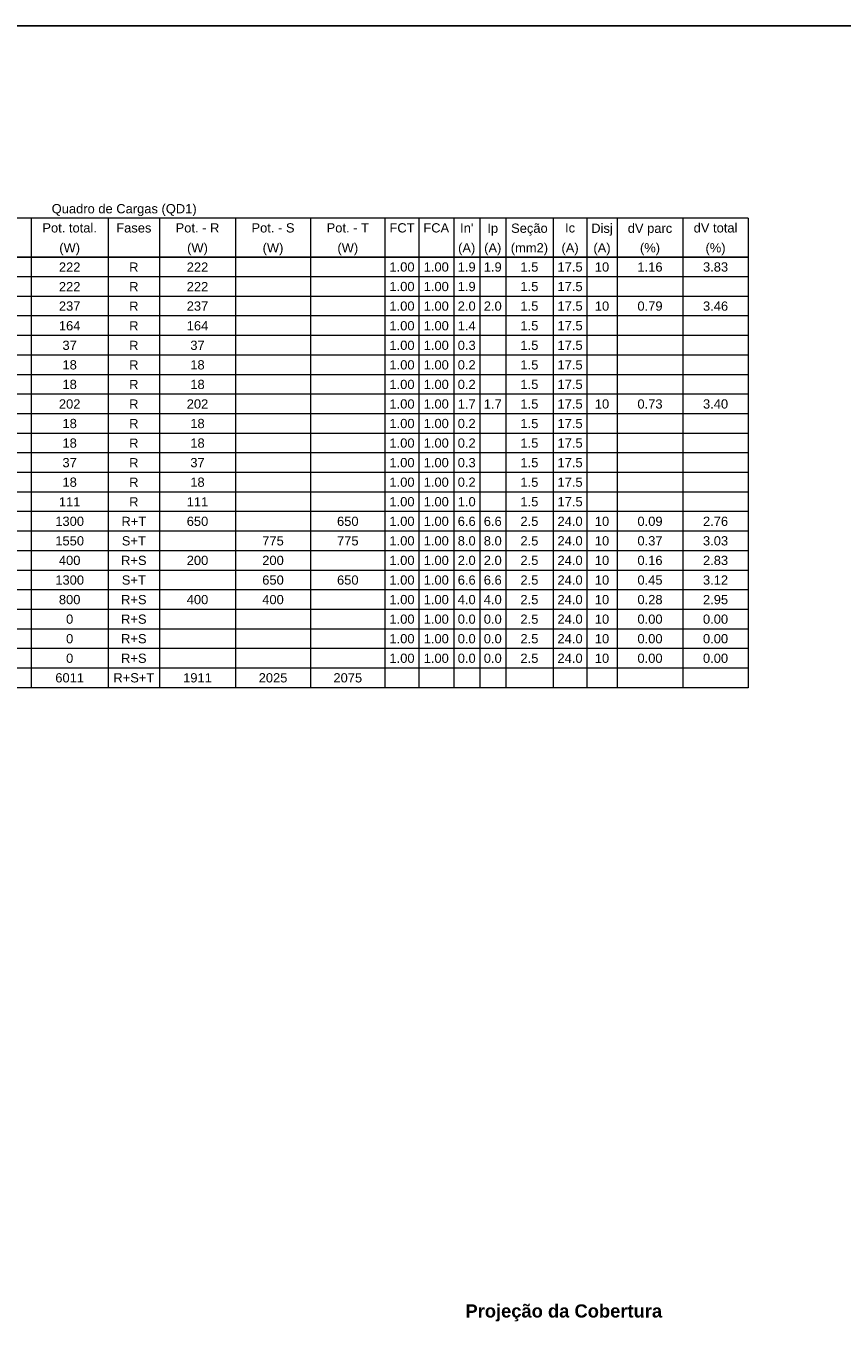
# Model space of a CAD drawing. Header units: millimetres. Extents: x 55082 to 85113, y -5867 to -946.
# Tile 20 of 77: x 55898 to 56675, y -2979 to -1746. Entities that reach past the tile are written whole.
import ezdxf

# ---------------------------------------------------------------- set-up
doc = ezdxf.new("R2010")
doc.units = ezdxf.units.MM
doc.header["$MEASUREMENT"] = 0
doc.layers.add('DI-Tabelas', color=7, linetype='Continuous', lineweight=5)
doc.layers.add('FINA', color=8, linetype='Continuous', lineweight=5)
doc.layers.add('M-6', color=6, linetype='Continuous')
doc.styles.add('Arial', font='arial.ttf')
doc.styles.add('ArialN', font='arialbd.ttf')

msp = doc.modelspace()

# ---------------------------------------------------------------- linework, layer by layer
at = {"layer": 'DI-Tabelas'}
for p, q in [((56585.7, -1928.8), (55397.5, -1928.8)), ((55903, -1928.8), (55903, -1947.4)), ((55976.4, -1928.8), (55976.4, -1947.4)), ((56025.2, -1928.8), (56025.2, -1947.4)), ((56097.5, -1928.8), (56097.5, -1947.4)), ((56169.1, -1928.8), (56169.1, -1947.4)), ((56239.9, -1928.8), (56239.9, -1947.4)), ((56272.2, -1928.8), (56272.2, -1947.4)), ((56305.3, -1928.8), (56305.3, -1947.4)), ((56330.1, -1928.8), (56330.1, -1947.4)), ((56354.9, -1928.8), (56354.9, -1947.4)), ((56399.9, -1928.8), (56399.9, -1947.4)), ((56432.2, -1928.8), (56432.2, -1947.4)), ((56460.8, -1928.8), (56460.8, -1947.4)), ((56523.6, -1928.8), (56523.6, -1947.4)), ((56585.7, -1928.8), (56585.7, -1947.4)), ((55903, -1947.4), (55903, -1966)), ((55976.4, -1947.4), (55976.4, -1966)), ((56025.2, -1947.4), (56025.2, -1966)), ((56097.5, -1947.4), (56097.5, -1966)), ((56169.1, -1947.4), (56169.1, -1966)), ((56239.9, -1947.4), (56239.9, -1966)), ((56272.2, -1947.4), (56272.2, -1966)), ((56305.3, -1947.4), (56305.3, -1966)), ((56330.1, -1947.4), (56330.1, -1966)), ((56354.9, -1947.4), (56354.9, -1966)), ((56399.9, -1947.4), (56399.9, -1966)), ((56432.2, -1947.4), (56432.2, -1966)), ((56460.8, -1947.4), (56460.8, -1966)), ((56523.6, -1947.4), (56523.6, -1966)), ((56585.7, -1947.4), (56585.7, -1966)), ((55903, -1966), (55829.6, -1966)), ((55829.6, -1966), (55903, -1966)), ((55976.4, -1966), (55903, -1966)), ((55903, -1966), (55903, -1984.6)), ((55903, -1966), (55976.4, -1966)), ((56025.2, -1966), (55976.4, -1966)), ((55976.4, -1966), (55976.4, -1984.6)), ((55976.4, -1966), (56025.2, -1966)), ((56097.5, -1966), (56025.2, -1966)), ((56025.2, -1966), (56025.2, -1984.6)), ((56025.2, -1966), (56097.5, -1966)), ((56169.1, -1966), (56097.5, -1966)), ((56097.5, -1966), (56097.5, -1984.6)), ((56097.5, -1966), (56169.1, -1966)), ((56239.9, -1966), (56169.1, -1966)), ((56169.1, -1966), (56169.1, -1984.6)), ((56169.1, -1966), (56239.9, -1966)), ((56272.2, -1966), (56239.9, -1966)), ((56239.9, -1966), (56239.9, -1984.6)), ((56239.9, -1966), (56272.2, -1966)), ((56305.3, -1966), (56272.2, -1966)), ((56272.2, -1966), (56272.2, -1984.6)), ((56272.2, -1966), (56305.3, -1966)), ((56330.1, -1966), (56305.3, -1966)), ((56305.3, -1966), (56305.3, -1984.6)), ((56305.3, -1966), (56330.1, -1966)), ((56354.9, -1966), (56330.1, -1966)), ((56330.1, -1966), (56330.1, -1984.6)), ((56330.1, -1966), (56354.9, -1966)), ((56399.9, -1966), (56354.9, -1966)), ((56354.9, -1966), (56354.9, -1984.6)), ((56354.9, -1966), (56399.9, -1966)), ((56432.2, -1966), (56399.9, -1966)), ((56399.9, -1966), (56399.9, -1984.6)), ((56399.9, -1966), (56432.2, -1966)), ((56460.8, -1966), (56432.2, -1966)), ((56432.2, -1966), (56432.2, -1984.6)), ((56432.2, -1966), (56460.8, -1966)), ((56523.6, -1966), (56460.8, -1966)), ((56460.8, -1966), (56460.8, -1984.6)), ((56460.8, -1966), (56523.6, -1966)), ((56585.7, -1966), (56523.6, -1966)), ((56523.6, -1966), (56523.6, -1984.6)), ((56523.6, -1966), (56585.7, -1966)), ((56585.7, -1966), (56585.7, -1984.6)), ((55903, -1984.6), (55829.6, -1984.6)), ((55976.4, -1984.6), (55903, -1984.6)), ((55903, -1984.6), (55903, -2003.2)), ((56025.2, -1984.6), (55976.4, -1984.6)), ((55976.4, -1984.6), (55976.4, -2003.2)), ((56097.5, -1984.6), (56025.2, -1984.6)), ((56025.2, -1984.6), (56025.2, -2003.2)), ((56169.1, -1984.6), (56097.5, -1984.6)), ((56097.5, -1984.6), (56097.5, -2003.2)), ((56239.9, -1984.6), (56169.1, -1984.6)), ((56169.1, -1984.6), (56169.1, -2003.2)), ((56272.2, -1984.6), (56239.9, -1984.6)), ((56239.9, -1984.6), (56239.9, -2003.2)), ((56305.3, -1984.6), (56272.2, -1984.6)), ((56272.2, -1984.6), (56272.2, -2003.2)), ((56330.1, -1984.6), (56305.3, -1984.6)), ((56305.3, -1984.6), (56305.3, -2003.2)), ((56354.9, -1984.6), (56330.1, -1984.6)), ((56330.1, -1984.6), (56330.1, -2003.2)), ((56399.9, -1984.6), (56354.9, -1984.6)), ((56354.9, -1984.6), (56354.9, -2003.2)), ((56432.2, -1984.6), (56399.9, -1984.6)), ((56399.9, -1984.6), (56399.9, -2003.2)), ((56460.8, -1984.6), (56432.2, -1984.6)), ((56432.2, -1984.6), (56432.2, -2003.2)), ((56523.6, -1984.6), (56460.8, -1984.6)), ((56460.8, -1984.6), (56460.8, -2003.2)), ((56585.7, -1984.6), (56523.6, -1984.6)), ((56523.6, -1984.6), (56523.6, -2003.2)), ((56585.7, -1984.6), (56585.7, -2003.2)), ((55903, -2003.2), (55829.6, -2003.2)), ((55976.4, -2003.2), (55903, -2003.2)), ((55903, -2003.2), (55903, -2021.8)), ((56025.2, -2003.2), (55976.4, -2003.2)), ((55976.4, -2003.2), (55976.4, -2021.8)), ((56097.5, -2003.2), (56025.2, -2003.2)), ((56025.2, -2003.2), (56025.2, -2021.8)), ((56169.1, -2003.2), (56097.5, -2003.2)), ((56097.5, -2003.2), (56097.5, -2021.8)), ((56239.9, -2003.2), (56169.1, -2003.2)), ((56169.1, -2003.2), (56169.1, -2021.8)), ((56272.2, -2003.2), (56239.9, -2003.2)), ((56239.9, -2003.2), (56239.9, -2021.8)), ((56305.3, -2003.2), (56272.2, -2003.2)), ((56272.2, -2003.2), (56272.2, -2021.8)), ((56330.1, -2003.2), (56305.3, -2003.2)), ((56305.3, -2003.2), (56305.3, -2021.8)), ((56354.9, -2003.2), (56330.1, -2003.2)), ((56330.1, -2003.2), (56330.1, -2021.8)), ((56399.9, -2003.2), (56354.9, -2003.2)), ((56354.9, -2003.2), (56354.9, -2021.8)), ((56432.2, -2003.2), (56399.9, -2003.2)), ((56399.9, -2003.2), (56399.9, -2021.8)), ((56460.8, -2003.2), (56432.2, -2003.2)), ((56432.2, -2003.2), (56432.2, -2021.8)), ((56523.6, -2003.2), (56460.8, -2003.2)), ((56460.8, -2003.2), (56460.8, -2021.8)), ((56585.7, -2003.2), (56523.6, -2003.2)), ((56523.6, -2003.2), (56523.6, -2021.8)), ((56585.7, -2003.2), (56585.7, -2021.8)), ((55903, -2021.8), (55829.6, -2021.8)), ((55976.4, -2021.8), (55903, -2021.8)), ((55903, -2021.8), (55903, -2040.5)), ((56025.2, -2021.8), (55976.4, -2021.8)), ((55976.4, -2021.8), (55976.4, -2040.5)), ((56097.5, -2021.8), (56025.2, -2021.8)), ((56025.2, -2021.8), (56025.2, -2040.5)), ((56169.1, -2021.8), (56097.5, -2021.8)), ((56097.5, -2021.8), (56097.5, -2040.5)), ((56239.9, -2021.8), (56169.1, -2021.8)), ((56169.1, -2021.8), (56169.1, -2040.5)), ((56272.2, -2021.8), (56239.9, -2021.8)), ((56239.9, -2021.8), (56239.9, -2040.5)), ((56305.3, -2021.8), (56272.2, -2021.8)), ((56272.2, -2021.8), (56272.2, -2040.5)), ((56330.1, -2021.8), (56305.3, -2021.8)), ((56305.3, -2021.8), (56305.3, -2040.5)), ((56354.9, -2021.8), (56330.1, -2021.8)), ((56330.1, -2021.8), (56330.1, -2040.5)), ((56399.9, -2021.8), (56354.9, -2021.8)), ((56354.9, -2021.8), (56354.9, -2040.5)), ((56432.2, -2021.8), (56399.9, -2021.8)), ((56399.9, -2021.8), (56399.9, -2040.5)), ((56460.8, -2021.8), (56432.2, -2021.8)), ((56432.2, -2021.8), (56432.2, -2040.5)), ((56523.6, -2021.8), (56460.8, -2021.8)), ((56460.8, -2021.8), (56460.8, -2040.5)), ((56585.7, -2021.8), (56523.6, -2021.8)), ((56523.6, -2021.8), (56523.6, -2040.5)), ((56585.7, -2021.8), (56585.7, -2040.5)), ((55903, -2040.5), (55829.6, -2040.5)), ((55976.4, -2040.5), (55903, -2040.5)), ((55903, -2040.5), (55903, -2059.1)), ((56025.2, -2040.5), (55976.4, -2040.5)), ((55976.4, -2040.5), (55976.4, -2059.1)), ((56097.5, -2040.5), (56025.2, -2040.5)), ((56025.2, -2040.5), (56025.2, -2059.1)), ((56169.1, -2040.5), (56097.5, -2040.5)), ((56097.5, -2040.5), (56097.5, -2059.1)), ((56239.9, -2040.5), (56169.1, -2040.5)), ((56169.1, -2040.5), (56169.1, -2059.1)), ((56272.2, -2040.5), (56239.9, -2040.5)), ((56239.9, -2040.5), (56239.9, -2059.1)), ((56305.3, -2040.5), (56272.2, -2040.5)), ((56272.2, -2040.5), (56272.2, -2059.1)), ((56330.1, -2040.5), (56305.3, -2040.5)), ((56305.3, -2040.5), (56305.3, -2059.1)), ((56354.9, -2040.5), (56330.1, -2040.5)), ((56330.1, -2040.5), (56330.1, -2059.1)), ((56399.9, -2040.5), (56354.9, -2040.5)), ((56354.9, -2040.5), (56354.9, -2059.1)), ((56432.2, -2040.5), (56399.9, -2040.5)), ((56399.9, -2040.5), (56399.9, -2059.1)), ((56460.8, -2040.5), (56432.2, -2040.5)), ((56432.2, -2040.5), (56432.2, -2059.1)), ((56523.6, -2040.5), (56460.8, -2040.5)), ((56460.8, -2040.5), (56460.8, -2059.1)), ((56585.7, -2040.5), (56523.6, -2040.5)), ((56523.6, -2040.5), (56523.6, -2059.1)), ((56585.7, -2040.5), (56585.7, -2059.1)), ((55903, -2059.1), (55829.6, -2059.1)), ((55976.4, -2059.1), (55903, -2059.1)), ((55903, -2059.1), (55903, -2077.7)), ((56025.2, -2059.1), (55976.4, -2059.1)), ((55976.4, -2059.1), (55976.4, -2077.7)), ((56097.5, -2059.1), (56025.2, -2059.1)), ((56025.2, -2059.1), (56025.2, -2077.7)), ((56169.1, -2059.1), (56097.5, -2059.1)), ((56097.5, -2059.1), (56097.5, -2077.7)), ((56239.9, -2059.1), (56169.1, -2059.1)), ((56169.1, -2059.1), (56169.1, -2077.7)), ((56272.2, -2059.1), (56239.9, -2059.1)), ((56239.9, -2059.1), (56239.9, -2077.7)), ((56305.3, -2059.1), (56272.2, -2059.1)), ((56272.2, -2059.1), (56272.2, -2077.7)), ((56330.1, -2059.1), (56305.3, -2059.1)), ((56305.3, -2059.1), (56305.3, -2077.7)), ((56354.9, -2059.1), (56330.1, -2059.1)), ((56330.1, -2059.1), (56330.1, -2077.7)), ((56399.9, -2059.1), (56354.9, -2059.1)), ((56354.9, -2059.1), (56354.9, -2077.7)), ((56432.2, -2059.1), (56399.9, -2059.1)), ((56399.9, -2059.1), (56399.9, -2077.7)), ((56460.8, -2059.1), (56432.2, -2059.1)), ((56432.2, -2059.1), (56432.2, -2077.7)), ((56523.6, -2059.1), (56460.8, -2059.1)), ((56460.8, -2059.1), (56460.8, -2077.7)), ((56585.7, -2059.1), (56523.6, -2059.1)), ((56523.6, -2059.1), (56523.6, -2077.7)), ((56585.7, -2059.1), (56585.7, -2077.7)), ((55903, -2077.7), (55829.6, -2077.7)), ((55976.4, -2077.7), (55903, -2077.7)), ((55903, -2077.7), (55903, -2096.3)), ((56025.2, -2077.7), (55976.4, -2077.7)), ((55976.4, -2077.7), (55976.4, -2096.3)), ((56097.5, -2077.7), (56025.2, -2077.7)), ((56025.2, -2077.7), (56025.2, -2096.3)), ((56169.1, -2077.7), (56097.5, -2077.7)), ((56097.5, -2077.7), (56097.5, -2096.3)), ((56239.9, -2077.7), (56169.1, -2077.7)), ((56169.1, -2077.7), (56169.1, -2096.3)), ((56272.2, -2077.7), (56239.9, -2077.7)), ((56239.9, -2077.7), (56239.9, -2096.3)), ((56305.3, -2077.7), (56272.2, -2077.7)), ((56272.2, -2077.7), (56272.2, -2096.3)), ((56330.1, -2077.7), (56305.3, -2077.7)), ((56305.3, -2077.7), (56305.3, -2096.3)), ((56354.9, -2077.7), (56330.1, -2077.7)), ((56330.1, -2077.7), (56330.1, -2096.3)), ((56399.9, -2077.7), (56354.9, -2077.7)), ((56354.9, -2077.7), (56354.9, -2096.3)), ((56432.2, -2077.7), (56399.9, -2077.7)), ((56399.9, -2077.7), (56399.9, -2096.3)), ((56460.8, -2077.7), (56432.2, -2077.7)), ((56432.2, -2077.7), (56432.2, -2096.3)), ((56523.6, -2077.7), (56460.8, -2077.7)), ((56460.8, -2077.7), (56460.8, -2096.3)), ((56585.7, -2077.7), (56523.6, -2077.7)), ((56523.6, -2077.7), (56523.6, -2096.3)), ((56585.7, -2077.7), (56585.7, -2096.3)), ((55903, -2096.3), (55829.6, -2096.3)), ((55976.4, -2096.3), (55903, -2096.3)), ((55903, -2096.3), (55903, -2114.9)), ((56025.2, -2096.3), (55976.4, -2096.3)), ((55976.4, -2096.3), (55976.4, -2114.9)), ((56097.5, -2096.3), (56025.2, -2096.3)), ((56025.2, -2096.3), (56025.2, -2114.9)), ((56169.1, -2096.3), (56097.5, -2096.3)), ((56097.5, -2096.3), (56097.5, -2114.9)), ((56239.9, -2096.3), (56169.1, -2096.3)), ((56169.1, -2096.3), (56169.1, -2114.9)), ((56272.2, -2096.3), (56239.9, -2096.3)), ((56239.9, -2096.3), (56239.9, -2114.9)), ((56305.3, -2096.3), (56272.2, -2096.3)), ((56272.2, -2096.3), (56272.2, -2114.9)), ((56330.1, -2096.3), (56305.3, -2096.3)), ((56305.3, -2096.3), (56305.3, -2114.9)), ((56354.9, -2096.3), (56330.1, -2096.3)), ((56330.1, -2096.3), (56330.1, -2114.9)), ((56399.9, -2096.3), (56354.9, -2096.3)), ((56354.9, -2096.3), (56354.9, -2114.9)), ((56432.2, -2096.3), (56399.9, -2096.3)), ((56399.9, -2096.3), (56399.9, -2114.9)), ((56460.8, -2096.3), (56432.2, -2096.3)), ((56432.2, -2096.3), (56432.2, -2114.9)), ((56523.6, -2096.3), (56460.8, -2096.3)), ((56460.8, -2096.3), (56460.8, -2114.9)), ((56585.7, -2096.3), (56523.6, -2096.3)), ((56523.6, -2096.3), (56523.6, -2114.9)), ((56585.7, -2096.3), (56585.7, -2114.9)), ((55903, -2114.9), (55829.6, -2114.9)), ((55976.4, -2114.9), (55903, -2114.9)), ((55903, -2114.9), (55903, -2133.5)), ((56025.2, -2114.9), (55976.4, -2114.9)), ((55976.4, -2114.9), (55976.4, -2133.5)), ((56097.5, -2114.9), (56025.2, -2114.9)), ((56025.2, -2114.9), (56025.2, -2133.5)), ((56169.1, -2114.9), (56097.5, -2114.9)), ((56097.5, -2114.9), (56097.5, -2133.5)), ((56239.9, -2114.9), (56169.1, -2114.9)), ((56169.1, -2114.9), (56169.1, -2133.5)), ((56272.2, -2114.9), (56239.9, -2114.9)), ((56239.9, -2114.9), (56239.9, -2133.5)), ((56305.3, -2114.9), (56272.2, -2114.9)), ((56272.2, -2114.9), (56272.2, -2133.5)), ((56330.1, -2114.9), (56305.3, -2114.9)), ((56305.3, -2114.9), (56305.3, -2133.5)), ((56354.9, -2114.9), (56330.1, -2114.9)), ((56330.1, -2114.9), (56330.1, -2133.5)), ((56399.9, -2114.9), (56354.9, -2114.9)), ((56354.9, -2114.9), (56354.9, -2133.5)), ((56432.2, -2114.9), (56399.9, -2114.9)), ((56399.9, -2114.9), (56399.9, -2133.5)), ((56460.8, -2114.9), (56432.2, -2114.9)), ((56432.2, -2114.9), (56432.2, -2133.5)), ((56523.6, -2114.9), (56460.8, -2114.9)), ((56460.8, -2114.9), (56460.8, -2133.5)), ((56585.7, -2114.9), (56523.6, -2114.9)), ((56523.6, -2114.9), (56523.6, -2133.5)), ((56585.7, -2114.9), (56585.7, -2133.5)), ((55903, -2133.5), (55829.6, -2133.5)), ((55976.4, -2133.5), (55903, -2133.5)), ((55903, -2133.5), (55903, -2152.1)), ((56025.2, -2133.5), (55976.4, -2133.5)), ((55976.4, -2133.5), (55976.4, -2152.1)), ((56097.5, -2133.5), (56025.2, -2133.5)), ((56025.2, -2133.5), (56025.2, -2152.1)), ((56169.1, -2133.5), (56097.5, -2133.5)), ((56097.5, -2133.5), (56097.5, -2152.1)), ((56239.9, -2133.5), (56169.1, -2133.5)), ((56169.1, -2133.5), (56169.1, -2152.1)), ((56272.2, -2133.5), (56239.9, -2133.5)), ((56239.9, -2133.5), (56239.9, -2152.1)), ((56305.3, -2133.5), (56272.2, -2133.5)), ((56272.2, -2133.5), (56272.2, -2152.1)), ((56330.1, -2133.5), (56305.3, -2133.5)), ((56305.3, -2133.5), (56305.3, -2152.1)), ((56354.9, -2133.5), (56330.1, -2133.5)), ((56330.1, -2133.5), (56330.1, -2152.1)), ((56399.9, -2133.5), (56354.9, -2133.5)), ((56354.9, -2133.5), (56354.9, -2152.1)), ((56432.2, -2133.5), (56399.9, -2133.5)), ((56399.9, -2133.5), (56399.9, -2152.1)), ((56460.8, -2133.5), (56432.2, -2133.5)), ((56432.2, -2133.5), (56432.2, -2152.1)), ((56523.6, -2133.5), (56460.8, -2133.5)), ((56460.8, -2133.5), (56460.8, -2152.1)), ((56585.7, -2133.5), (56523.6, -2133.5)), ((56523.6, -2133.5), (56523.6, -2152.1)), ((56585.7, -2133.5), (56585.7, -2152.1)), ((55903, -2152.1), (55829.6, -2152.1)), ((55976.4, -2152.1), (55903, -2152.1)), ((55903, -2152.1), (55903, -2170.7)), ((56025.2, -2152.1), (55976.4, -2152.1)), ((55976.4, -2152.1), (55976.4, -2170.7)), ((56097.5, -2152.1), (56025.2, -2152.1)), ((56025.2, -2152.1), (56025.2, -2170.7)), ((56169.1, -2152.1), (56097.5, -2152.1)), ((56097.5, -2152.1), (56097.5, -2170.7)), ((56239.9, -2152.1), (56169.1, -2152.1)), ((56169.1, -2152.1), (56169.1, -2170.7)), ((56272.2, -2152.1), (56239.9, -2152.1)), ((56239.9, -2152.1), (56239.9, -2170.7)), ((56305.3, -2152.1), (56272.2, -2152.1)), ((56272.2, -2152.1), (56272.2, -2170.7)), ((56330.1, -2152.1), (56305.3, -2152.1)), ((56305.3, -2152.1), (56305.3, -2170.7)), ((56354.9, -2152.1), (56330.1, -2152.1)), ((56330.1, -2152.1), (56330.1, -2170.7)), ((56399.9, -2152.1), (56354.9, -2152.1)), ((56354.9, -2152.1), (56354.9, -2170.7)), ((56432.2, -2152.1), (56399.9, -2152.1)), ((56399.9, -2152.1), (56399.9, -2170.7)), ((56460.8, -2152.1), (56432.2, -2152.1)), ((56432.2, -2152.1), (56432.2, -2170.7)), ((56523.6, -2152.1), (56460.8, -2152.1)), ((56460.8, -2152.1), (56460.8, -2170.7)), ((56585.7, -2152.1), (56523.6, -2152.1)), ((56523.6, -2152.1), (56523.6, -2170.7)), ((56585.7, -2152.1), (56585.7, -2170.7)), ((55903, -2170.7), (55829.6, -2170.7)), ((55976.4, -2170.7), (55903, -2170.7)), ((55903, -2170.7), (55903, -2189.3)), ((56025.2, -2170.7), (55976.4, -2170.7)), ((55976.4, -2170.7), (55976.4, -2189.3)), ((56097.5, -2170.7), (56025.2, -2170.7)), ((56025.2, -2170.7), (56025.2, -2189.3)), ((56169.1, -2170.7), (56097.5, -2170.7)), ((56097.5, -2170.7), (56097.5, -2189.3)), ((56239.9, -2170.7), (56169.1, -2170.7)), ((56169.1, -2170.7), (56169.1, -2189.3)), ((56272.2, -2170.7), (56239.9, -2170.7)), ((56239.9, -2170.7), (56239.9, -2189.3)), ((56305.3, -2170.7), (56272.2, -2170.7)), ((56272.2, -2170.7), (56272.2, -2189.3)), ((56330.1, -2170.7), (56305.3, -2170.7)), ((56305.3, -2170.7), (56305.3, -2189.3)), ((56354.9, -2170.7), (56330.1, -2170.7)), ((56330.1, -2170.7), (56330.1, -2189.3)), ((56399.9, -2170.7), (56354.9, -2170.7)), ((56354.9, -2170.7), (56354.9, -2189.3)), ((56432.2, -2170.7), (56399.9, -2170.7)), ((56399.9, -2170.7), (56399.9, -2189.3)), ((56460.8, -2170.7), (56432.2, -2170.7)), ((56432.2, -2170.7), (56432.2, -2189.3)), ((56523.6, -2170.7), (56460.8, -2170.7)), ((56460.8, -2170.7), (56460.8, -2189.3)), ((56585.7, -2170.7), (56523.6, -2170.7)), ((56523.6, -2170.7), (56523.6, -2189.3)), ((56585.7, -2170.7), (56585.7, -2189.3)), ((55903, -2189.3), (55829.6, -2189.3)), ((55976.4, -2189.3), (55903, -2189.3)), ((55903, -2189.3), (55903, -2207.9)), ((56025.2, -2189.3), (55976.4, -2189.3)), ((55976.4, -2189.3), (55976.4, -2207.9)), ((56097.5, -2189.3), (56025.2, -2189.3)), ((56025.2, -2189.3), (56025.2, -2207.9)), ((56169.1, -2189.3), (56097.5, -2189.3)), ((56097.5, -2189.3), (56097.5, -2207.9)), ((56239.9, -2189.3), (56169.1, -2189.3)), ((56169.1, -2189.3), (56169.1, -2207.9)), ((56272.2, -2189.3), (56239.9, -2189.3)), ((56239.9, -2189.3), (56239.9, -2207.9)), ((56305.3, -2189.3), (56272.2, -2189.3)), ((56272.2, -2189.3), (56272.2, -2207.9)), ((56330.1, -2189.3), (56305.3, -2189.3)), ((56305.3, -2189.3), (56305.3, -2207.9)), ((56354.9, -2189.3), (56330.1, -2189.3)), ((56330.1, -2189.3), (56330.1, -2207.9)), ((56399.9, -2189.3), (56354.9, -2189.3)), ((56354.9, -2189.3), (56354.9, -2207.9)), ((56432.2, -2189.3), (56399.9, -2189.3)), ((56399.9, -2189.3), (56399.9, -2207.9)), ((56460.8, -2189.3), (56432.2, -2189.3)), ((56432.2, -2189.3), (56432.2, -2207.9)), ((56523.6, -2189.3), (56460.8, -2189.3)), ((56460.8, -2189.3), (56460.8, -2207.9)), ((56585.7, -2189.3), (56523.6, -2189.3)), ((56523.6, -2189.3), (56523.6, -2207.9)), ((56585.7, -2189.3), (56585.7, -2207.9)), ((55903, -2207.9), (55829.6, -2207.9)), ((55976.4, -2207.9), (55903, -2207.9)), ((55903, -2207.9), (55903, -2226.5)), ((56025.2, -2207.9), (55976.4, -2207.9)), ((55976.4, -2207.9), (55976.4, -2226.5)), ((56097.5, -2207.9), (56025.2, -2207.9)), ((56025.2, -2207.9), (56025.2, -2226.5)), ((56169.1, -2207.9), (56097.5, -2207.9)), ((56097.5, -2207.9), (56097.5, -2226.5)), ((56239.9, -2207.9), (56169.1, -2207.9)), ((56169.1, -2207.9), (56169.1, -2226.5)), ((56272.2, -2207.9), (56239.9, -2207.9)), ((56239.9, -2207.9), (56239.9, -2226.5)), ((56305.3, -2207.9), (56272.2, -2207.9)), ((56272.2, -2207.9), (56272.2, -2226.5)), ((56330.1, -2207.9), (56305.3, -2207.9)), ((56305.3, -2207.9), (56305.3, -2226.5)), ((56354.9, -2207.9), (56330.1, -2207.9)), ((56330.1, -2207.9), (56330.1, -2226.5)), ((56399.9, -2207.9), (56354.9, -2207.9)), ((56354.9, -2207.9), (56354.9, -2226.5)), ((56432.2, -2207.9), (56399.9, -2207.9)), ((56399.9, -2207.9), (56399.9, -2226.5)), ((56460.8, -2207.9), (56432.2, -2207.9)), ((56432.2, -2207.9), (56432.2, -2226.5)), ((56523.6, -2207.9), (56460.8, -2207.9)), ((56460.8, -2207.9), (56460.8, -2226.5)), ((56585.7, -2207.9), (56523.6, -2207.9)), ((56523.6, -2207.9), (56523.6, -2226.5)), ((56585.7, -2207.9), (56585.7, -2226.5)), ((55903, -2226.5), (55829.6, -2226.5)), ((55976.4, -2226.5), (55903, -2226.5)), ((55903, -2226.5), (55903, -2245.1)), ((56025.2, -2226.5), (55976.4, -2226.5)), ((55976.4, -2226.5), (55976.4, -2245.1)), ((56097.5, -2226.5), (56025.2, -2226.5)), ((56025.2, -2226.5), (56025.2, -2245.1)), ((56169.1, -2226.5), (56097.5, -2226.5)), ((56097.5, -2226.5), (56097.5, -2245.1)), ((56239.9, -2226.5), (56169.1, -2226.5)), ((56169.1, -2226.5), (56169.1, -2245.1)), ((56272.2, -2226.5), (56239.9, -2226.5)), ((56239.9, -2226.5), (56239.9, -2245.1)), ((56305.3, -2226.5), (56272.2, -2226.5)), ((56272.2, -2226.5), (56272.2, -2245.1)), ((56330.1, -2226.5), (56305.3, -2226.5)), ((56305.3, -2226.5), (56305.3, -2245.1)), ((56354.9, -2226.5), (56330.1, -2226.5)), ((56330.1, -2226.5), (56330.1, -2245.1)), ((56399.9, -2226.5), (56354.9, -2226.5)), ((56354.9, -2226.5), (56354.9, -2245.1)), ((56432.2, -2226.5), (56399.9, -2226.5)), ((56399.9, -2226.5), (56399.9, -2245.1)), ((56460.8, -2226.5), (56432.2, -2226.5)), ((56432.2, -2226.5), (56432.2, -2245.1)), ((56523.6, -2226.5), (56460.8, -2226.5)), ((56460.8, -2226.5), (56460.8, -2245.1)), ((56585.7, -2226.5), (56523.6, -2226.5)), ((56523.6, -2226.5), (56523.6, -2245.1)), ((56585.7, -2226.5), (56585.7, -2245.1)), ((55903, -2245.1), (55829.6, -2245.1)), ((55976.4, -2245.1), (55903, -2245.1)), ((55903, -2245.1), (55903, -2263.8)), ((56025.2, -2245.1), (55976.4, -2245.1)), ((55976.4, -2245.1), (55976.4, -2263.8)), ((56097.5, -2245.1), (56025.2, -2245.1)), ((56025.2, -2245.1), (56025.2, -2263.8)), ((56169.1, -2245.1), (56097.5, -2245.1)), ((56097.5, -2245.1), (56097.5, -2263.8)), ((56239.9, -2245.1), (56169.1, -2245.1)), ((56169.1, -2245.1), (56169.1, -2263.8)), ((56272.2, -2245.1), (56239.9, -2245.1)), ((56239.9, -2245.1), (56239.9, -2263.8)), ((56305.3, -2245.1), (56272.2, -2245.1)), ((56272.2, -2245.1), (56272.2, -2263.8)), ((56330.1, -2245.1), (56305.3, -2245.1)), ((56305.3, -2245.1), (56305.3, -2263.8)), ((56354.9, -2245.1), (56330.1, -2245.1)), ((56330.1, -2245.1), (56330.1, -2263.8)), ((56399.9, -2245.1), (56354.9, -2245.1)), ((56354.9, -2245.1), (56354.9, -2263.8)), ((56432.2, -2245.1), (56399.9, -2245.1)), ((56399.9, -2245.1), (56399.9, -2263.8)), ((56460.8, -2245.1), (56432.2, -2245.1)), ((56432.2, -2245.1), (56432.2, -2263.8)), ((56523.6, -2245.1), (56460.8, -2245.1)), ((56460.8, -2245.1), (56460.8, -2263.8)), ((56585.7, -2245.1), (56523.6, -2245.1)), ((56523.6, -2245.1), (56523.6, -2263.8)), ((56585.7, -2245.1), (56585.7, -2263.8)), ((55903, -2263.8), (55829.6, -2263.8)), ((55976.4, -2263.8), (55903, -2263.8)), ((55903, -2263.8), (55903, -2282.4)), ((56025.2, -2263.8), (55976.4, -2263.8)), ((55976.4, -2263.8), (55976.4, -2282.4)), ((56097.5, -2263.8), (56025.2, -2263.8)), ((56025.2, -2263.8), (56025.2, -2282.4)), ((56169.1, -2263.8), (56097.5, -2263.8)), ((56097.5, -2263.8), (56097.5, -2282.4)), ((56239.9, -2263.8), (56169.1, -2263.8)), ((56169.1, -2263.8), (56169.1, -2282.4)), ((56272.2, -2263.8), (56239.9, -2263.8)), ((56239.9, -2263.8), (56239.9, -2282.4)), ((56305.3, -2263.8), (56272.2, -2263.8)), ((56272.2, -2263.8), (56272.2, -2282.4)), ((56330.1, -2263.8), (56305.3, -2263.8)), ((56305.3, -2263.8), (56305.3, -2282.4)), ((56354.9, -2263.8), (56330.1, -2263.8)), ((56330.1, -2263.8), (56330.1, -2282.4)), ((56399.9, -2263.8), (56354.9, -2263.8)), ((56354.9, -2263.8), (56354.9, -2282.4)), ((56432.2, -2263.8), (56399.9, -2263.8)), ((56399.9, -2263.8), (56399.9, -2282.4)), ((56460.8, -2263.8), (56432.2, -2263.8)), ((56432.2, -2263.8), (56432.2, -2282.4)), ((56523.6, -2263.8), (56460.8, -2263.8)), ((56460.8, -2263.8), (56460.8, -2282.4)), ((56585.7, -2263.8), (56523.6, -2263.8)), ((56523.6, -2263.8), (56523.6, -2282.4)), ((56585.7, -2263.8), (56585.7, -2282.4)), ((55903, -2282.4), (55829.6, -2282.4)), ((55976.4, -2282.4), (55903, -2282.4)), ((55903, -2282.4), (55903, -2301)), ((56025.2, -2282.4), (55976.4, -2282.4)), ((55976.4, -2282.4), (55976.4, -2301)), ((56097.5, -2282.4), (56025.2, -2282.4)), ((56025.2, -2282.4), (56025.2, -2301)), ((56169.1, -2282.4), (56097.5, -2282.4)), ((56097.5, -2282.4), (56097.5, -2301)), ((56239.9, -2282.4), (56169.1, -2282.4)), ((56169.1, -2282.4), (56169.1, -2301)), ((56272.2, -2282.4), (56239.9, -2282.4)), ((56239.9, -2282.4), (56239.9, -2301)), ((56305.3, -2282.4), (56272.2, -2282.4)), ((56272.2, -2282.4), (56272.2, -2301)), ((56330.1, -2282.4), (56305.3, -2282.4)), ((56305.3, -2282.4), (56305.3, -2301)), ((56354.9, -2282.4), (56330.1, -2282.4)), ((56330.1, -2282.4), (56330.1, -2301)), ((56399.9, -2282.4), (56354.9, -2282.4)), ((56354.9, -2282.4), (56354.9, -2301)), ((56432.2, -2282.4), (56399.9, -2282.4)), ((56399.9, -2282.4), (56399.9, -2301)), ((56460.8, -2282.4), (56432.2, -2282.4)), ((56432.2, -2282.4), (56432.2, -2301)), ((56523.6, -2282.4), (56460.8, -2282.4)), ((56460.8, -2282.4), (56460.8, -2301)), ((56585.7, -2282.4), (56523.6, -2282.4)), ((56523.6, -2282.4), (56523.6, -2301)), ((56585.7, -2282.4), (56585.7, -2301)), ((55903, -2301), (55829.6, -2301)), ((55976.4, -2301), (55903, -2301)), ((55903, -2301), (55903, -2319.6)), ((56025.2, -2301), (55976.4, -2301)), ((55976.4, -2301), (55976.4, -2319.6)), ((56097.5, -2301), (56025.2, -2301)), ((56025.2, -2301), (56025.2, -2319.6)), ((56169.1, -2301), (56097.5, -2301)), ((56097.5, -2301), (56097.5, -2319.6)), ((56239.9, -2301), (56169.1, -2301)), ((56169.1, -2301), (56169.1, -2319.6)), ((56272.2, -2301), (56239.9, -2301)), ((56239.9, -2301), (56239.9, -2319.6)), ((56305.3, -2301), (56272.2, -2301)), ((56272.2, -2301), (56272.2, -2319.6)), ((56330.1, -2301), (56305.3, -2301)), ((56305.3, -2301), (56305.3, -2319.6)), ((56354.9, -2301), (56330.1, -2301)), ((56330.1, -2301), (56330.1, -2319.6)), ((56399.9, -2301), (56354.9, -2301)), ((56354.9, -2301), (56354.9, -2319.6)), ((56432.2, -2301), (56399.9, -2301)), ((56399.9, -2301), (56399.9, -2319.6)), ((56460.8, -2301), (56432.2, -2301)), ((56432.2, -2301), (56432.2, -2319.6)), ((56523.6, -2301), (56460.8, -2301)), ((56460.8, -2301), (56460.8, -2319.6)), ((56585.7, -2301), (56523.6, -2301)), ((56523.6, -2301), (56523.6, -2319.6)), ((56585.7, -2301), (56585.7, -2319.6)), ((55903, -2319.6), (55829.6, -2319.6)), ((55976.4, -2319.6), (55903, -2319.6)), ((55903, -2319.6), (55903, -2338.2)), ((56025.2, -2319.6), (55976.4, -2319.6)), ((55976.4, -2319.6), (55976.4, -2338.2)), ((56097.5, -2319.6), (56025.2, -2319.6)), ((56025.2, -2319.6), (56025.2, -2338.2)), ((56169.1, -2319.6), (56097.5, -2319.6)), ((56097.5, -2319.6), (56097.5, -2338.2)), ((56239.9, -2319.6), (56169.1, -2319.6)), ((56169.1, -2319.6), (56169.1, -2338.2)), ((56272.2, -2319.6), (56239.9, -2319.6)), ((56239.9, -2319.6), (56239.9, -2338.2)), ((56305.3, -2319.6), (56272.2, -2319.6)), ((56272.2, -2319.6), (56272.2, -2338.2)), ((56330.1, -2319.6), (56305.3, -2319.6)), ((56305.3, -2319.6), (56305.3, -2338.2)), ((56354.9, -2319.6), (56330.1, -2319.6)), ((56330.1, -2319.6), (56330.1, -2338.2)), ((56399.9, -2319.6), (56354.9, -2319.6)), ((56354.9, -2319.6), (56354.9, -2338.2)), ((56432.2, -2319.6), (56399.9, -2319.6)), ((56399.9, -2319.6), (56399.9, -2338.2)), ((56460.8, -2319.6), (56432.2, -2319.6)), ((56432.2, -2319.6), (56432.2, -2338.2)), ((56523.6, -2319.6), (56460.8, -2319.6)), ((56460.8, -2319.6), (56460.8, -2338.2)), ((56585.7, -2319.6), (56523.6, -2319.6)), ((56523.6, -2319.6), (56523.6, -2338.2)), ((56585.7, -2319.6), (56585.7, -2338.2)), ((55903, -2338.2), (55829.6, -2338.2)), ((55976.4, -2338.2), (55903, -2338.2)), ((55903, -2338.2), (55903, -2356.8)), ((56025.2, -2338.2), (55976.4, -2338.2)), ((55976.4, -2338.2), (55976.4, -2356.8)), ((56097.5, -2338.2), (56025.2, -2338.2)), ((56025.2, -2338.2), (56025.2, -2356.8)), ((56169.1, -2338.2), (56097.5, -2338.2)), ((56097.5, -2338.2), (56097.5, -2356.8)), ((56239.9, -2338.2), (56169.1, -2338.2)), ((56169.1, -2338.2), (56169.1, -2356.8)), ((56272.2, -2338.2), (56239.9, -2338.2)), ((56239.9, -2338.2), (56239.9, -2356.8)), ((56305.3, -2338.2), (56272.2, -2338.2)), ((56272.2, -2338.2), (56272.2, -2356.8)), ((56330.1, -2338.2), (56305.3, -2338.2)), ((56305.3, -2338.2), (56305.3, -2356.8)), ((56354.9, -2338.2), (56330.1, -2338.2)), ((56330.1, -2338.2), (56330.1, -2356.8)), ((56399.9, -2338.2), (56354.9, -2338.2)), ((56354.9, -2338.2), (56354.9, -2356.8)), ((56432.2, -2338.2), (56399.9, -2338.2)), ((56399.9, -2338.2), (56399.9, -2356.8)), ((56460.8, -2338.2), (56432.2, -2338.2)), ((56432.2, -2338.2), (56432.2, -2356.8)), ((56523.6, -2338.2), (56460.8, -2338.2)), ((56460.8, -2338.2), (56460.8, -2356.8)), ((56585.7, -2338.2), (56523.6, -2338.2)), ((56523.6, -2338.2), (56523.6, -2356.8)), ((56585.7, -2338.2), (56585.7, -2356.8)), ((55903, -2356.8), (55829.6, -2356.8)), ((55976.4, -2356.8), (55903, -2356.8)), ((55903, -2356.8), (55903, -2375.4)), ((56025.2, -2356.8), (55976.4, -2356.8)), ((55976.4, -2356.8), (55976.4, -2375.4)), ((56097.5, -2356.8), (56025.2, -2356.8)), ((56025.2, -2356.8), (56025.2, -2375.4)), ((56169.1, -2356.8), (56097.5, -2356.8)), ((56097.5, -2356.8), (56097.5, -2375.4)), ((56239.9, -2356.8), (56169.1, -2356.8)), ((56169.1, -2356.8), (56169.1, -2375.4)), ((56272.2, -2356.8), (56239.9, -2356.8)), ((56239.9, -2356.8), (56239.9, -2375.4)), ((56305.3, -2356.8), (56272.2, -2356.8)), ((56272.2, -2356.8), (56272.2, -2375.4)), ((56330.1, -2356.8), (56305.3, -2356.8)), ((56305.3, -2356.8), (56305.3, -2375.4)), ((56354.9, -2356.8), (56330.1, -2356.8)), ((56330.1, -2356.8), (56330.1, -2375.4)), ((56399.9, -2356.8), (56354.9, -2356.8)), ((56354.9, -2356.8), (56354.9, -2375.4)), ((56432.2, -2356.8), (56399.9, -2356.8)), ((56399.9, -2356.8), (56399.9, -2375.4)), ((56460.8, -2356.8), (56432.2, -2356.8)), ((56432.2, -2356.8), (56432.2, -2375.4)), ((56523.6, -2356.8), (56460.8, -2356.8)), ((56460.8, -2356.8), (56460.8, -2375.4)), ((56585.7, -2356.8), (56523.6, -2356.8)), ((56523.6, -2356.8), (56523.6, -2375.4)), ((56585.7, -2356.8), (56585.7, -2375.4)), ((55903, -2375.4), (55829.6, -2375.4)), ((55976.4, -2375.4), (55903, -2375.4)), ((56025.2, -2375.4), (55976.4, -2375.4)), ((56097.5, -2375.4), (56025.2, -2375.4)), ((56169.1, -2375.4), (56097.5, -2375.4)), ((56239.9, -2375.4), (56169.1, -2375.4)), ((56272.2, -2375.4), (56239.9, -2375.4)), ((56305.3, -2375.4), (56272.2, -2375.4)), ((56330.1, -2375.4), (56305.3, -2375.4)), ((56354.9, -2375.4), (56330.1, -2375.4)), ((56399.9, -2375.4), (56354.9, -2375.4)), ((56432.2, -2375.4), (56399.9, -2375.4)), ((56460.8, -2375.4), (56432.2, -2375.4)), ((56523.6, -2375.4), (56460.8, -2375.4)), ((56585.7, -2375.4), (56523.6, -2375.4))]:
    msp.add_line(p, q, dxfattribs=at)
at = {"layer": 'M-6'}
msp.add_line((55082, -1745.9), (59852, -1745.9), dxfattribs=at)

# ---------------------------------------------------------------- texts
at = {"layer": 'DI-Tabelas', "char_height": 8.8, "attachment_point": 8, "line_spacing_factor": 0.6, "style": 'Arial'}
for s, insert, width in [('Quadro de Cargas (QD1)', (55991.6, -1926.8), 275.993), ('Pot. total.', (55939.7, -1942.5), 103.843), ('Fases', (56000.8, -1942.5), 66.966), ('Pot. - R', (56061.4, -1942.5), 83.332), ('Pot. - S', (56133.3, -1942.5), 81.977), ('Pot. - T', (56204.5, -1942.5), 80.595), ('FCT', (56256.1, -1942.5), 47.81), ('FCA', (56288.7, -1942.5), 49.191), ("In'", (56317.7, -1942.5), 25.193), ('Ip', (56342.5, -1945.4), 20.498), ('Seção', (56377.4, -1945.4), 69.716), ('Ic', (56416.1, -1942.5), 19.129), ('Disj', (56446.5, -1945.4), 40.982), ('dV parc', (56492.2, -1945.4), 84.727), ('dV total', (56554.6, -1942.5), 83.359), ('(W)', (55939.7, -1964), 39.573), ('(W)', (56061.4, -1964), 39.573), ('(W)', (56133.3, -1964), 39.573), ('(W)', (56204.5, -1964), 39.573), ('(A)', (56317.7, -1964), 32.772), ('(A)', (56342.5, -1964), 32.772), ('(mm2)', (56377.4, -1964), 71.004), ('(A)', (56416.1, -1964), 32.772), ('(A)', (56446.5, -1964), 32.772), ('(%)', (56492.2, -1964), 38.232), ('(%)', (56554.6, -1964), 38.232), ('222', (55939.7, -1979.7), 41.009), ('R', (56000.8, -1979.7), 17.761), ('222', (56061.4, -1979.7), 41.009), ('1.00', (56256.1, -1979.7), 47.837), ('1.00', (56288.7, -1979.7), 47.837), ('1.9', (56317.7, -1979.7), 34.167), ('1.9', (56342.5, -1979.7), 34.167), ('1.5', (56377.4, -1979.7), 34.167), ('17.5', (56416.1, -1979.7), 47.837), ('10', (56446.5, -1979.7), 27.339), ('1.16', (56492.2, -1979.7), 47.837), ('3.83', (56554.6, -1979.7), 47.837), ('222', (55939.7, -1998.3), 41.009), ('R', (56000.8, -1998.3), 17.761), ('222', (56061.4, -1998.3), 41.009), ('1.00', (56256.1, -1998.3), 47.837), ('1.00', (56288.7, -1998.3), 47.837), ('1.9', (56317.7, -1998.3), 34.167), ('1.5', (56377.4, -1998.3), 34.167), ('17.5', (56416.1, -1998.3), 47.837), ('237', (55939.7, -2016.9), 41.009), ('R', (56000.8, -2016.9), 17.761), ('237', (56061.4, -2016.9), 41.009), ('1.00', (56256.1, -2016.9), 47.837), ('1.00', (56288.7, -2016.9), 47.837), ('2.0', (56317.7, -2016.9), 34.167), ('2.0', (56342.5, -2016.9), 34.167), ('1.5', (56377.4, -2016.9), 34.167), ('17.5', (56416.1, -2016.9), 47.837), ('10', (56446.5, -2016.9), 27.339), ('0.79', (56492.2, -2016.9), 47.837), ('3.46', (56554.6, -2016.9), 47.837), ('164', (55939.7, -2035.6), 41.009), ('R', (56000.8, -2035.6), 17.761), ('164', (56061.4, -2035.6), 41.009), ('1.00', (56256.1, -2035.6), 47.837), ('1.00', (56288.7, -2035.6), 47.837), ('1.4', (56317.7, -2035.6), 34.167), ('1.5', (56377.4, -2035.6), 34.167), ('17.5', (56416.1, -2035.6), 47.837), ('37', (55939.7, -2054.2), 27.339), ('R', (56000.8, -2054.2), 17.761), ('37', (56061.4, -2054.2), 27.339), ('1.00', (56256.1, -2054.2), 47.837), ('1.00', (56288.7, -2054.2), 47.837), ('0.3', (56317.7, -2054.2), 34.167), ('1.5', (56377.4, -2054.2), 34.167), ('17.5', (56416.1, -2054.2), 47.837), ('18', (55939.7, -2072.8), 27.339), ('R', (56000.8, -2072.8), 17.761), ('18', (56061.4, -2072.8), 27.339), ('1.00', (56256.1, -2072.8), 47.837), ('1.00', (56288.7, -2072.8), 47.837), ('0.2', (56317.7, -2072.8), 34.167), ('1.5', (56377.4, -2072.8), 34.167), ('17.5', (56416.1, -2072.8), 47.837), ('18', (55939.7, -2091.4), 27.339), ('R', (56000.8, -2091.4), 17.761), ('18', (56061.4, -2091.4), 27.339), ('1.00', (56256.1, -2091.4), 47.837), ('1.00', (56288.7, -2091.4), 47.837), ('0.2', (56317.7, -2091.4), 34.167), ('1.5', (56377.4, -2091.4), 34.167), ('17.5', (56416.1, -2091.4), 47.837), ('202', (55939.7, -2110), 41.009), ('R', (56000.8, -2110), 17.761), ('202', (56061.4, -2110), 41.009), ('1.00', (56256.1, -2110), 47.837), ('1.00', (56288.7, -2110), 47.837), ('1.7', (56317.7, -2110), 34.167), ('1.7', (56342.5, -2110), 34.167), ('1.5', (56377.4, -2110), 34.167), ('17.5', (56416.1, -2110), 47.837), ('10', (56446.5, -2110), 27.339), ('0.73', (56492.2, -2110), 47.837), ('3.40', (56554.6, -2110), 47.837), ('18', (55939.7, -2128.6), 27.339), ('R', (56000.8, -2128.6), 17.761), ('18', (56061.4, -2128.6), 27.339), ('1.00', (56256.1, -2128.6), 47.837), ('1.00', (56288.7, -2128.6), 47.837), ('0.2', (56317.7, -2128.6), 34.167), ('1.5', (56377.4, -2128.6), 34.167), ('17.5', (56416.1, -2128.6), 47.837), ('18', (55939.7, -2147.2), 27.339), ('R', (56000.8, -2147.2), 17.761), ('18', (56061.4, -2147.2), 27.339), ('1.00', (56256.1, -2147.2), 47.837), ('1.00', (56288.7, -2147.2), 47.837), ('0.2', (56317.7, -2147.2), 34.167), ('1.5', (56377.4, -2147.2), 34.167), ('17.5', (56416.1, -2147.2), 47.837), ('37', (55939.7, -2165.8), 27.339), ('R', (56000.8, -2165.8), 17.761), ('37', (56061.4, -2165.8), 27.339), ('1.00', (56256.1, -2165.8), 47.837), ('1.00', (56288.7, -2165.8), 47.837), ('0.3', (56317.7, -2165.8), 34.167), ('1.5', (56377.4, -2165.8), 34.167), ('17.5', (56416.1, -2165.8), 47.837), ('18', (55939.7, -2184.4), 27.339), ('R', (56000.8, -2184.4), 17.761), ('18', (56061.4, -2184.4), 27.339), ('1.00', (56256.1, -2184.4), 47.837), ('1.00', (56288.7, -2184.4), 47.837), ('0.2', (56317.7, -2184.4), 34.167), ('1.5', (56377.4, -2184.4), 34.167), ('17.5', (56416.1, -2184.4), 47.837), ('111', (55939.7, -2203), 41.009), ('R', (56000.8, -2203), 17.761), ('111', (56061.4, -2203), 41.009), ('1.00', (56256.1, -2203), 47.837), ('1.00', (56288.7, -2203), 47.837), ('1.0', (56317.7, -2203), 34.167), ('1.5', (56377.4, -2203), 34.167), ('17.5', (56416.1, -2203), 47.837), ('1300', (55939.7, -2221.6), 54.678), ('R+T', (56000.8, -2221.6), 47.139), ('650', (56061.4, -2221.6), 41.009), ('650', (56204.5, -2221.6), 41.009), ('1.00', (56256.1, -2221.6), 47.837), ('1.00', (56288.7, -2221.6), 47.837), ('6.6', (56317.7, -2221.6), 34.167), ('6.6', (56342.5, -2221.6), 34.167), ('2.5', (56377.4, -2221.6), 34.167), ('24.0', (56416.1, -2221.6), 47.837), ('10', (56446.5, -2221.6), 27.339), ('0.09', (56492.2, -2221.6), 47.837), ('2.76', (56554.6, -2221.6), 47.837), ('1550', (55939.7, -2240.2), 54.678), ('S+T', (56000.8, -2240.2), 45.784), ('775', (56133.3, -2240.2), 41.009), ('775', (56204.5, -2240.2), 41.009), ('1.00', (56256.1, -2240.2), 47.837), ('1.00', (56288.7, -2240.2), 47.837), ('8.0', (56317.7, -2240.2), 34.167), ('8.0', (56342.5, -2240.2), 34.167), ('2.5', (56377.4, -2240.2), 34.167), ('24.0', (56416.1, -2240.2), 47.837), ('10', (56446.5, -2240.2), 27.339), ('0.37', (56492.2, -2240.2), 47.837), ('3.03', (56554.6, -2240.2), 47.837), ('400', (55939.7, -2258.8), 41.009), ('R+S', (56000.8, -2258.8), 48.521), ('200', (56061.4, -2258.8), 41.009), ('200', (56133.3, -2258.8), 41.009), ('1.00', (56256.1, -2258.8), 47.837), ('1.00', (56288.7, -2258.8), 47.837), ('2.0', (56317.7, -2258.8), 34.167), ('2.0', (56342.5, -2258.8), 34.167), ('2.5', (56377.4, -2258.8), 34.167), ('24.0', (56416.1, -2258.8), 47.837), ('10', (56446.5, -2258.8), 27.339), ('0.16', (56492.2, -2258.8), 47.837), ('2.83', (56554.6, -2258.8), 47.837), ('1300', (55939.7, -2277.5), 54.678), ('S+T', (56000.8, -2277.5), 45.784), ('650', (56133.3, -2277.5), 41.009), ('650', (56204.5, -2277.5), 41.009), ('1.00', (56256.1, -2277.5), 47.837), ('1.00', (56288.7, -2277.5), 47.837), ('6.6', (56317.7, -2277.5), 34.167), ('6.6', (56342.5, -2277.5), 34.167), ('2.5', (56377.4, -2277.5), 34.167), ('24.0', (56416.1, -2277.5), 47.837), ('10', (56446.5, -2277.5), 27.339), ('0.45', (56492.2, -2277.5), 47.837), ('3.12', (56554.6, -2277.5), 47.837), ('800', (55939.7, -2296.1), 41.009), ('R+S', (56000.8, -2296.1), 48.521), ('400', (56061.4, -2296.1), 41.009), ('400', (56133.3, -2296.1), 41.009), ('1.00', (56256.1, -2296.1), 47.837), ('1.00', (56288.7, -2296.1), 47.837), ('4.0', (56317.7, -2296.1), 34.167), ('4.0', (56342.5, -2296.1), 34.167), ('2.5', (56377.4, -2296.1), 34.167), ('24.0', (56416.1, -2296.1), 47.837), ('10', (56446.5, -2296.1), 27.339), ('0.28', (56492.2, -2296.1), 47.837), ('2.95', (56554.6, -2296.1), 47.837), ('0', (55939.7, -2314.7), 13.67), ('R+S', (56000.8, -2314.7), 48.521), ('1.00', (56256.1, -2314.7), 47.837), ('1.00', (56288.7, -2314.7), 47.837), ('0.0', (56317.7, -2314.7), 34.167), ('0.0', (56342.5, -2314.7), 34.167), ('2.5', (56377.4, -2314.7), 34.167), ('24.0', (56416.1, -2314.7), 47.837), ('10', (56446.5, -2314.7), 27.339), ('0.00', (56492.2, -2314.7), 47.837), ('0.00', (56554.6, -2314.7), 47.837), ('0', (55939.7, -2333.3), 13.67), ('R+S', (56000.8, -2333.3), 48.521), ('1.00', (56256.1, -2333.3), 47.837), ('1.00', (56288.7, -2333.3), 47.837), ('0.0', (56317.7, -2333.3), 34.167), ('0.0', (56342.5, -2333.3), 34.167), ('2.5', (56377.4, -2333.3), 34.167), ('24.0', (56416.1, -2333.3), 47.837), ('10', (56446.5, -2333.3), 27.339), ('0.00', (56492.2, -2333.3), 47.837), ('0.00', (56554.6, -2333.3), 47.837), ('0', (55939.7, -2351.9), 13.67), ('R+S', (56000.8, -2351.9), 48.521), ('1.00', (56256.1, -2351.9), 47.837), ('1.00', (56288.7, -2351.9), 47.837), ('0.0', (56317.7, -2351.9), 34.167), ('0.0', (56342.5, -2351.9), 34.167), ('2.5', (56377.4, -2351.9), 34.167), ('24.0', (56416.1, -2351.9), 47.837), ('10', (56446.5, -2351.9), 27.339), ('0.00', (56492.2, -2351.9), 47.837), ('0.00', (56554.6, -2351.9), 47.837), ('6011', (55939.7, -2370.5), 54.678), ('R+S+T', (56000.8, -2370.5), 77.899), ('1911', (56061.4, -2370.5), 54.678), ('2025', (56133.3, -2370.5), 54.678), ('2075', (56204.5, -2370.5), 54.678)]:
    msp.add_mtext(s, dxfattribs=dict(at, insert=insert, width=width))
at = {"layer": 'FINA', "insert": (56410.1, -2962), "char_height": 12.5, "width": 374.562, "attachment_point": 2, "style": 'ArialN'}
msp.add_mtext('Projeção da Cobertura', dxfattribs=at)

doc.saveas('drawing.dxf')
